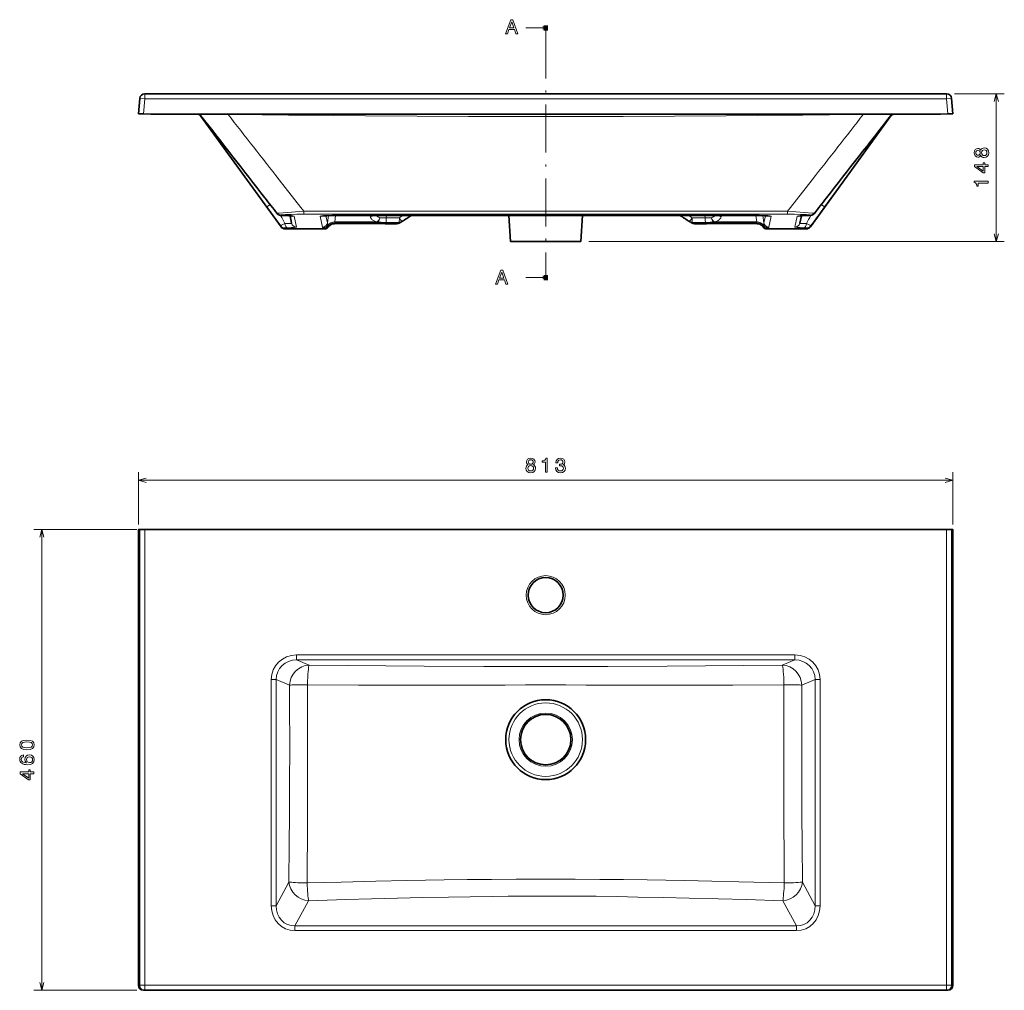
# Model space of a CAD drawing. Extents: x 30 to 413, y 35 to 278.
# Tile 1 of 3: x 30 to 275, y 35 to 278. Entities that reach past the tile are written whole.
import ezdxf

# ---------------------------------------------------------------- set-up
doc = ezdxf.new("R2010")
doc.units = 0
doc.linetypes.add('DASHDOT', pattern=[18.5, 12, -3, 0.5, -3])

msp = doc.modelspace()

# ---------------------------------------------------------------- linework, layer by layer
at = {"color": 7, "lineweight": 13, "ltscale": 0.125}
for p, q in [((160.88, 275.49), (155.88, 275.49)), ((160.88, 213.16), (155.88, 213.16))]:
    msp.add_line(p, q, dxfattribs=at)
at = {"color": 7, "lineweight": 100, "ltscale": 0.03125}
for p, q in [((160.88, 276.12), (160.88, 274.87)), ((160.88, 212.54), (160.88, 213.79))]:
    msp.add_line(p, q, dxfattribs=at)
at = {"color": 7, "linetype": 'DASHDOT', "lineweight": 13}
msp.add_line((160.88, 274.87), (160.88, 213.79), dxfattribs=at)
at = {"color": 7, "lineweight": 13, "ltscale": 0.03125}
for p, q in [((60.77, 259.03), (60.77, 257.78)), ((260.98, 259.03), (260.98, 257.78)), ((59.53, 257.89), (60.77, 257.78)), ((262.23, 257.89), (260.98, 257.78)), ((60.77, 36.46), (60.77, 35.21)), ((260.98, 36.46), (260.98, 35.21))]:
    msp.add_line(p, q, dxfattribs=at)
at = {"color": 7, "lineweight": 35}
for p, q in [((60.77, 259.03), (260.98, 259.03)), ((62.28, 253.96), (259.48, 253.96)), ((94.79, 225.82), (74.68, 253.51)), ((226.97, 225.82), (247.08, 253.51)), ((109.54, 228.65), (149.37, 228.65)), ((172.39, 228.65), (212.22, 228.65)), ((60.77, 150.29), (260.98, 150.29)), ((59.19, 118.93), (59.19, 149.54)), ((262.57, 118.93), (262.57, 149.54)), ((59.19, 36.46), (59.19, 118.93)), ((262.57, 118.93), (262.57, 36.46)), ((60.77, 35.21), (260.98, 35.21))]:
    msp.add_line(p, q, dxfattribs=at)
at = {"color": 7, "lineweight": 13, "ltscale": 0.310001}
msp.add_line((262.98, 259.03), (275.38, 259.03), dxfattribs=at)
at = {"color": 7, "lineweight": 13}
for p, q in [((273.38, 222.13), (273.38, 259.03)), ((60.77, 257.78), (260.98, 257.78)), ((74.44, 253.85), (91.26, 230.79)), ((74.68, 253.51), (94.79, 225.82)), ((247.08, 253.51), (226.97, 225.82)), ((247.32, 253.85), (230.5, 230.79)), ((109.54, 228.65), (149.37, 228.65)), ((172.39, 228.65), (212.22, 228.65)), ((171.65, 222.13), (275.38, 222.13)), ((59.19, 162.54), (262.57, 162.54)), ((58.77, 150.29), (33.07, 150.29)), ((35.07, 35.21), (35.07, 150.29)), ((59.53, 150.29), (59.53, 36.46)), ((60.77, 150.29), (60.77, 36.46)), ((260.98, 150.29), (260.98, 36.46)), ((262.23, 150.29), (262.23, 36.46)), ((223.12, 118.93), (98.64, 118.93)), ((98.64, 117.69), (160.88, 117.69)), ((223.12, 117.69), (160.88, 117.69)), ((92.37, 56.31), (92.37, 112.77)), ((93.59, 56.31), (93.59, 112.77)), ((228.17, 56.31), (228.17, 112.77)), ((229.39, 56.31), (229.39, 112.77)), ((98.27, 51.27), (223.49, 51.27)), ((98.27, 50.11), (223.49, 50.11)), ((58.77, 35.21), (33.07, 35.21)), ((60.77, 36.46), (260.98, 36.46))]:
    msp.add_line(p, q, dxfattribs=at)
at = {"color": 7, "lineweight": 35, "ltscale": 0.096614}
for p, q in [((59.53, 257.89), (59.19, 254.04)), ((262.57, 254.04), (262.23, 257.89))]:
    msp.add_line(p, q, dxfattribs=at)
at = {"color": 7, "lineweight": 13, "ltscale": 0.09465}
for p, q in [((60.77, 257.78), (60.44, 254.01)), ((261.31, 254.01), (260.98, 257.78))]:
    msp.add_line(p, q, dxfattribs=at)
at = {"color": 7, "lineweight": 35, "ltscale": 0.031312}
msp.add_line((60.44, 254.01), (59.19, 254.04), dxfattribs=at)
at = {"color": 7, "lineweight": 35, "ltscale": 0.045769}
for p, q in [((60.44, 254.01), (62.28, 253.96)), ((261.31, 254.01), (259.48, 253.96))]:
    msp.add_line(p, q, dxfattribs=at)
at = {"color": 7, "lineweight": 13, "ltscale": 0.013134}
for p, q in [((74.78, 253.55), (74.46, 253.96)), ((246.98, 253.55), (247.3, 253.96))]:
    msp.add_line(p, q, dxfattribs=at)
at = {"color": 7, "lineweight": 35, "ltscale": 0.001218}
msp.add_line((74.49, 253.81), (74.53, 253.79), dxfattribs=at)
at = {"color": 7, "lineweight": 13, "ltscale": 6.68979e-05}
msp.add_line((74.68, 253.51), (74.68, 253.51), dxfattribs=at)
at = {"color": 7, "lineweight": 13, "ltscale": 0.001432}
msp.add_line((74.75, 253.59), (74.78, 253.55), dxfattribs=at)
at = {"color": 7, "lineweight": 35, "ltscale": 3.25129e-05}
msp.add_line((74.78, 253.55), (74.78, 253.55), dxfattribs=at)
at = {"color": 7, "lineweight": 13, "ltscale": 0.004874}
for p, q in [((81.34, 253.96), (81.53, 253.93)), ((240.42, 253.96), (240.22, 253.93))]:
    msp.add_line(p, q, dxfattribs=at)
at = {"color": 7, "lineweight": 13, "ltscale": 0.000711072}
for p, q in [((81.53, 253.93), (81.53, 253.96)), ((240.22, 253.93), (240.22, 253.96))]:
    msp.add_line(p, q, dxfattribs=at)
at = {"color": 7, "lineweight": 13, "ltscale": 0.001433}
msp.add_line((247.01, 253.59), (246.98, 253.55), dxfattribs=at)
at = {"color": 7, "lineweight": 35, "ltscale": 3.23328e-05}
msp.add_line((246.98, 253.55), (246.98, 253.55), dxfattribs=at)
at = {"color": 7, "lineweight": 13, "ltscale": 6.7078e-05}
msp.add_line((247.08, 253.51), (247.08, 253.51), dxfattribs=at)
at = {"color": 7, "lineweight": 35, "ltscale": 0.001219}
msp.add_line((247.26, 253.81), (247.22, 253.79), dxfattribs=at)
at = {"color": 7, "lineweight": 35, "ltscale": 0.031311}
msp.add_line((261.31, 254.01), (262.57, 254.04), dxfattribs=at)
at = {"color": 7, "lineweight": 13, "ltscale": 0.025041}
for p, q in [((91.26, 230.79), (92.07, 231.38)), ((230.5, 230.79), (229.69, 231.38))]:
    msp.add_line(p, q, dxfattribs=at)
at = {"color": 7, "lineweight": 13, "ltscale": 0.001516}
msp.add_line((93.78, 229.22), (93.8, 229.16), dxfattribs=at)
at = {"color": 7, "lineweight": 13, "ltscale": 4.83023e-05}
msp.add_line((93.8, 229.16), (93.8, 229.16), dxfattribs=at)
at = {"color": 7, "lineweight": 13, "ltscale": 0.001545}
for p, q in [((94.76, 228.74), (94.78, 228.68)), ((227, 228.74), (226.98, 228.68))]:
    msp.add_line(p, q, dxfattribs=at)
at = {"color": 7, "lineweight": 13, "ltscale": 0.040174}
for p, q in [((108.19, 227.05), (108.39, 228.64)), ((213.57, 227.05), (213.37, 228.64))]:
    msp.add_line(p, q, dxfattribs=at)
at = {"color": 7, "lineweight": 13, "ltscale": 2.59399e-05}
for p, q in [((109.54, 228.65), (109.54, 228.65)), ((212.22, 228.65), (212.22, 228.65))]:
    msp.add_line(p, q, dxfattribs=at)
at = {"color": 7, "lineweight": 13, "ltscale": 0.006151}
for p, q in [((117.11, 228.4), (117.13, 228.65)), ((204.65, 228.4), (204.63, 228.65))]:
    msp.add_line(p, q, dxfattribs=at)
at = {"color": 7, "lineweight": 13, "ltscale": 0.013899}
for p, q in [((121.05, 228.1), (121.12, 228.65)), ((200.71, 228.1), (200.64, 228.65))]:
    msp.add_line(p, q, dxfattribs=at)
at = {"color": 7, "lineweight": 13, "ltscale": 0.287767}
for q in [(149.37, 228.65), (172.39, 228.65)]:
    msp.add_line((160.88, 228.65), q, dxfattribs=at)
at = {"color": 7, "lineweight": 35, "ltscale": 0.287767}
for p in [(149.37, 228.65), (172.39, 228.65)]:
    msp.add_line(p, (160.88, 228.65), dxfattribs=at)
at = {"color": 7, "lineweight": 35, "ltscale": 0.163372}
for p, q in [((151.71, 228.65), (152.11, 222.13)), ((170.05, 228.65), (169.65, 222.13))]:
    msp.add_line(p, q, dxfattribs=at)
at = {"color": 7, "lineweight": 13, "ltscale": 0.001515}
msp.add_line((227.98, 229.22), (227.96, 229.16), dxfattribs=at)
at = {"color": 7, "lineweight": 13, "ltscale": 4.8041e-05}
msp.add_line((227.96, 229.16), (227.96, 229.16), dxfattribs=at)
at = {"color": 7, "lineweight": 35, "ltscale": 0.04689}
for p, q in [((97.43, 226.74), (97.04, 228.58)), ((224.33, 226.74), (224.72, 228.58))]:
    msp.add_line(p, q, dxfattribs=at)
at = {"color": 7, "lineweight": 13, "ltscale": 0.069157}
for p, q in [((98.65, 225.75), (98.08, 228.46)), ((223.11, 225.75), (223.68, 228.46))]:
    msp.add_line(p, q, dxfattribs=at)
at = {"color": 7, "lineweight": 13, "ltscale": 0.068895}
for p, q in [((104.58, 228.45), (105.16, 225.75)), ((217.18, 228.45), (216.6, 225.75))]:
    msp.add_line(p, q, dxfattribs=at)
at = {"color": 7, "lineweight": 13, "ltscale": 0.046109}
for p, q in [((106, 228.59), (106.39, 226.78)), ((215.76, 228.59), (215.37, 226.78))]:
    msp.add_line(p, q, dxfattribs=at)
at = {"color": 7, "lineweight": 13, "ltscale": 0.046069}
for p, q in [((106.39, 226.78), (106.63, 228.61)), ((215.37, 226.78), (215.13, 228.61))]:
    msp.add_line(p, q, dxfattribs=at)
at = {"color": 7, "lineweight": 13, "ltscale": 3.50143e-05}
for p, q in [((107.94, 226.6), (107.94, 226.6)), ((213.82, 226.6), (213.82, 226.6))]:
    msp.add_line(p, q, dxfattribs=at)
at = {"color": 7, "lineweight": 13, "ltscale": 0.265223}
for p, q in [((108.17, 226.97), (118.77, 226.97)), ((213.59, 226.97), (202.98, 226.97))]:
    msp.add_line(p, q, dxfattribs=at)
at = {"color": 7, "lineweight": 13, "ltscale": 0.008808}
for p, q in [((108.19, 226.62), (108.17, 226.97)), ((213.56, 226.62), (213.59, 226.97))]:
    msp.add_line(p, q, dxfattribs=at)
at = {"color": 7, "lineweight": 13, "ltscale": 0.264719}
for p, q in [((108.19, 227.05), (118.77, 227.05)), ((213.57, 227.05), (202.98, 227.05))]:
    msp.add_line(p, q, dxfattribs=at)
at = {"color": 7, "lineweight": 13, "ltscale": 0.284383}
for p, q in [((119.57, 226.62), (108.19, 226.62)), ((213.56, 226.62), (202.19, 226.62))]:
    msp.add_line(p, q, dxfattribs=at)
at = {"color": 7, "lineweight": 13, "ltscale": 3.47137e-05}
for p, q in [((108.19, 226.62), (108.19, 226.62)), ((119.57, 226.62), (119.57, 226.62)), ((120.9, 226.58), (120.9, 226.57)), ((122.93, 226.58), (122.93, 226.57)), ((198.83, 226.58), (198.83, 226.57)), ((200.85, 226.58), (200.85, 226.57)), ((202.19, 226.62), (202.19, 226.62)), ((213.56, 226.62), (213.56, 226.62))]:
    msp.add_line(p, q, dxfattribs=at)
at = {"color": 7, "lineweight": 35, "ltscale": 0.284383}
for p, q in [((119.57, 226.62), (108.19, 226.62)), ((213.56, 226.62), (202.19, 226.62))]:
    msp.add_line(p, q, dxfattribs=at)
at = {"color": 7, "lineweight": 13, "ltscale": 0.002084}
for p, q in [((118.77, 226.97), (118.77, 227.05)), ((202.98, 226.97), (202.98, 227.05))]:
    msp.add_line(p, q, dxfattribs=at)
at = {"color": 7, "lineweight": 13, "ltscale": 0.05063}
for p, q in [((120.9, 226.58), (122.93, 226.58)), ((198.83, 226.58), (200.85, 226.58))]:
    msp.add_line(p, q, dxfattribs=at)
at = {"color": 7, "lineweight": 35, "ltscale": 0.05063}
for p, q in [((120.9, 226.57), (122.93, 226.57)), ((198.83, 226.57), (200.85, 226.57))]:
    msp.add_line(p, q, dxfattribs=at)
at = {"color": 7, "lineweight": 13, "ltscale": 0.082316}
for p, q in [((124.29, 226.92), (120.99, 226.93)), ((197.47, 226.92), (200.77, 226.93))]:
    msp.add_line(p, q, dxfattribs=at)
at = {"color": 7, "lineweight": 13, "ltscale": 0.082201}
for p, q in [((124.34, 228.09), (121.05, 228.1)), ((197.42, 228.09), (200.71, 228.1))]:
    msp.add_line(p, q, dxfattribs=at)
at = {"color": 7, "lineweight": 13, "ltscale": 0.005904}
for p, q in [((94.79, 225.82), (94.73, 226.05)), ((226.97, 225.82), (227.03, 226.05))]:
    msp.add_line(p, q, dxfattribs=at)
at = {"color": 7, "lineweight": 13, "ltscale": 0.005982}
for p, q in [((95.8, 225.31), (95.74, 225.54)), ((225.96, 225.31), (226.02, 225.54))]:
    msp.add_line(p, q, dxfattribs=at)
at = {"color": 7, "lineweight": 13, "ltscale": 0.24559}
for p, q in [((105.63, 225.31), (95.8, 225.31)), ((225.96, 225.31), (216.13, 225.31))]:
    msp.add_line(p, q, dxfattribs=at)
at = {"color": 7, "lineweight": 13, "ltscale": 1.52588e-05}
for p, q in [((95.8, 225.31), (95.8, 225.31)), ((105.63, 225.31), (105.63, 225.31)), ((216.13, 225.31), (216.13, 225.31)), ((225.96, 225.31), (225.96, 225.31))]:
    msp.add_line(p, q, dxfattribs=at)
at = {"color": 7, "lineweight": 35, "ltscale": 0.24559}
for p, q in [((105.63, 225.31), (95.8, 225.31)), ((225.96, 225.31), (216.13, 225.31))]:
    msp.add_line(p, q, dxfattribs=at)
at = {"color": 7, "lineweight": 13, "ltscale": 1.60263e-05}
for p, q in [((106.62, 225.79), (106.62, 225.8)), ((215.14, 225.79), (215.14, 225.8))]:
    msp.add_line(p, q, dxfattribs=at)
at = {"color": 7, "lineweight": 13, "ltscale": 2.41293e-05}
for p, q in [((106.95, 226.13), (106.95, 226.13)), ((214.81, 226.13), (214.81, 226.13))]:
    msp.add_line(p, q, dxfattribs=at)
at = {"color": 7, "lineweight": 35, "ltscale": 0.219357}
for p, q in [((160.88, 222.13), (152.11, 222.13)), ((169.65, 222.13), (160.88, 222.13))]:
    msp.add_line(p, q, dxfattribs=at)
at = {"color": 7, "lineweight": 13, "ltscale": 0.324963}
for p, q in [((59.19, 151.54), (59.19, 164.54)), ((262.57, 151.54), (262.57, 164.54))]:
    msp.add_line(p, q, dxfattribs=at)
at = {"color": 7, "lineweight": 35, "ltscale": 0.0068}
for p, q in [((59.53, 150.29), (59.26, 150.29)), ((262.5, 150.29), (262.23, 150.29))]:
    msp.add_line(p, q, dxfattribs=at)
at = {"color": 7, "lineweight": 35, "ltscale": 0.031131}
for p, q in [((59.53, 150.29), (60.77, 150.29)), ((260.98, 150.29), (262.23, 150.29))]:
    msp.add_line(p, q, dxfattribs=at)
at = {"color": 7, "lineweight": 13, "ltscale": 0.031131}
for p, q in [((98.64, 118.93), (98.64, 117.69)), ((223.12, 118.93), (223.12, 117.69)), ((60.77, 36.46), (59.53, 36.46)), ((260.98, 36.46), (262.23, 36.46))]:
    msp.add_line(p, q, dxfattribs=at)
at = {"color": 7, "lineweight": 13, "ltscale": 0.086115}
for p, q in [((98.64, 117.69), (101.83, 116.38)), ((223.12, 117.69), (219.93, 116.38))]:
    msp.add_line(p, q, dxfattribs=at)
at = {"color": 7, "lineweight": 13, "ltscale": 0.030567}
for p, q in [((92.37, 112.77), (93.59, 112.77)), ((229.39, 112.77), (228.17, 112.77)), ((92.37, 56.31), (93.59, 56.31)), ((229.39, 56.31), (228.17, 56.31))]:
    msp.add_line(p, q, dxfattribs=at)
at = {"color": 7, "lineweight": 13, "ltscale": 0.090452}
for p, q in [((93.59, 112.77), (96.94, 111.4)), ((228.17, 112.77), (224.82, 111.4))]:
    msp.add_line(p, q, dxfattribs=at)
at = {"color": 7, "lineweight": 13, "ltscale": 0.168217}
for p, q in [((96.78, 62.24), (93.59, 56.31)), ((224.98, 62.24), (228.17, 56.31))]:
    msp.add_line(p, q, dxfattribs=at)
at = {"color": 7, "lineweight": 13, "ltscale": 0.179333}
for p, q in [((101.67, 57.58), (98.27, 51.27)), ((220.08, 57.58), (223.49, 51.27))]:
    msp.add_line(p, q, dxfattribs=at)
at = {"color": 7, "lineweight": 13, "ltscale": 0.029072}
for p, q in [((98.27, 50.11), (98.27, 51.27)), ((223.49, 50.11), (223.49, 51.27))]:
    msp.add_line(p, q, dxfattribs=at)
at = {"color": 7, "lineweight": 13, "ltscale": 0.00842}
msp.add_line((59.53, 36.46), (59.19, 36.46), dxfattribs=at)
at = {"color": 7, "lineweight": 35, "ltscale": 0.008249}
msp.add_line((60.77, 35.21), (60.44, 35.21), dxfattribs=at)
at = {"color": 7, "lineweight": 35, "ltscale": 0.00825}
msp.add_line((261.31, 35.21), (260.98, 35.21), dxfattribs=at)
at = {"color": 7, "lineweight": 13, "ltscale": 0.008421}
msp.add_line((262.57, 36.46), (262.23, 36.46), dxfattribs=at)
at = {"color": 7, "lineweight": 13}
for points in [[(150.86, 274.03), (151.33, 274.03), (151.7, 275.06), (153.09, 275.06), (153.46, 274.03), (153.94, 274.03), (152.65, 277.53), (152.14, 277.53)], [(151.86, 275.48), (152.4, 277.03), (152.94, 275.48)], [(269.5, 243.69), (269.64, 243.43), (269.84, 243.25), (270.08, 243.14), (270.38, 243.11), (270.83, 243.19), (271.18, 243.42), (271.4, 243.8), (271.48, 244.31), (271.4, 244.82), (271.18, 245.2), (270.83, 245.43), (270.38, 245.52), (270.08, 245.48), (269.84, 245.37), (269.64, 245.19), (269.5, 244.94), (269.38, 245.14), (269.21, 245.28), (269.01, 245.37), (268.76, 245.4), (268.4, 245.32), (268.12, 245.1), (267.93, 244.76), (267.86, 244.31), (267.93, 243.86), (268.12, 243.52), (268.4, 243.3), (268.76, 243.22), (269.01, 243.25), (269.21, 243.33)], [(268.8, 243.7), (268.58, 243.74), (268.41, 243.86), (268.3, 244.06), (268.26, 244.31), (268.3, 244.56), (268.41, 244.76), (268.58, 244.88), (268.8, 244.92), (269.03, 244.88), (269.21, 244.76), (269.32, 244.56), (269.36, 244.31), (269.32, 244.06), (269.21, 243.86), (269.03, 243.74)], [(270.37, 243.59), (270.1, 243.64), (269.9, 243.78), (269.77, 244.01), (269.72, 244.31), (269.77, 244.61), (269.9, 244.84), (270.1, 244.98), (270.37, 245.03), (270.66, 244.98), (270.87, 244.84), (271.02, 244.61), (271.06, 244.31), (271.02, 244.01), (270.87, 243.78), (270.66, 243.64)], [(271.38, 240.85), (271.38, 241.31), (270.52, 241.31), (270.52, 241.81), (270.11, 241.81), (270.11, 241.31), (267.96, 241.31), (267.96, 240.85), (270.07, 239.32), (270.52, 239.32), (270.52, 240.85)], [(270.11, 239.74), (268.54, 240.85), (270.11, 240.85)], [(271.38, 236.75), (271.38, 237.21), (267.86, 237.21), (267.86, 236.87), (268.17, 236.78), (268.37, 236.59), (268.49, 236.32), (268.53, 235.93), (268.89, 235.93), (268.89, 236.75)], [(148.36, 211.53), (148.83, 211.53), (149.2, 212.56), (150.59, 212.56), (150.96, 211.53), (151.44, 211.53), (150.15, 215.03), (149.64, 215.03)], [(149.36, 212.98), (149.9, 214.53), (150.44, 212.98)], [(156.52, 166.42), (156.26, 166.28), (156.08, 166.08), (155.97, 165.84), (155.94, 165.54), (156.02, 165.09), (156.25, 164.74), (156.63, 164.52), (157.14, 164.44), (157.65, 164.52), (158.03, 164.74), (158.26, 165.09), (158.35, 165.54), (158.31, 165.84), (158.2, 166.08), (158.02, 166.28), (157.77, 166.42), (157.97, 166.54), (158.11, 166.71), (158.2, 166.91), (158.23, 167.16), (158.15, 167.52), (157.94, 167.8), (157.59, 167.99), (157.14, 168.06), (156.69, 167.99), (156.35, 167.8), (156.13, 167.52), (156.05, 167.16), (156.08, 166.91), (156.17, 166.71)], [(156.53, 167.12), (156.57, 167.34), (156.69, 167.51), (156.89, 167.62), (157.14, 167.66), (157.4, 167.62), (157.59, 167.51), (157.71, 167.34), (157.75, 167.12), (157.71, 166.89), (157.59, 166.71), (157.4, 166.6), (157.14, 166.56), (156.89, 166.6), (156.69, 166.71), (156.57, 166.89)], [(160.79, 164.54), (161.25, 164.54), (161.25, 168.06), (160.9, 168.06), (160.81, 167.75), (160.63, 167.55), (160.36, 167.43), (159.97, 167.39), (159.97, 167.03), (160.79, 167.03)], [(163.34, 165.64), (163.34, 165.6), (163.43, 165.12), (163.66, 164.75), (164.04, 164.52), (164.53, 164.44), (165.05, 164.52), (165.45, 164.74), (165.7, 165.1), (165.79, 165.55), (165.75, 165.85), (165.64, 166.09), (165.46, 166.28), (165.22, 166.41), (165.54, 166.68), (165.66, 167.12), (165.58, 167.51), (165.37, 167.81), (165.01, 168), (164.53, 168.06), (164.08, 167.98), (163.73, 167.76), (163.5, 167.41), (163.43, 166.94), (163.43, 166.9), (163.87, 166.9), (163.91, 167.22), (164.05, 167.46), (164.26, 167.6), (164.56, 167.65), (164.82, 167.61), (165.01, 167.5), (165.12, 167.33), (165.17, 167.1), (165.12, 166.85), (165, 166.68), (164.79, 166.58), (164.5, 166.55), (164.31, 166.56), (164.31, 166.16), (164.56, 166.17), (164.87, 166.12), (165.11, 166), (165.25, 165.81), (165.3, 165.55), (165.25, 165.26), (165.1, 165.04), (164.87, 164.9), (164.56, 164.86), (164.24, 164.91), (164.01, 165.06), (163.86, 165.3), (163.81, 165.64)], [(156.42, 165.55), (156.47, 165.82), (156.61, 166.02), (156.84, 166.15), (157.14, 166.2), (157.44, 166.15), (157.67, 166.02), (157.81, 165.82), (157.86, 165.55), (157.81, 165.26), (157.67, 165.05), (157.44, 164.9), (157.14, 164.86), (156.84, 164.9), (156.61, 165.05), (156.47, 165.26)], [(31.36, 95.27), (32.15, 95.34), (32.72, 95.58), (33.06, 95.96), (33.17, 96.48), (33.06, 97), (32.72, 97.38), (32.15, 97.61), (31.36, 97.69), (30.57, 97.61), (30.26, 97.52), (30, 97.38), (29.66, 97), (29.54, 96.48), (29.66, 95.96), (30.01, 95.58), (30.57, 95.34)], [(31.36, 95.75), (30.75, 95.79), (30.31, 95.92), (30.05, 96.15), (29.96, 96.48), (30.05, 96.82), (30.31, 97.04), (30.75, 97.17), (31.36, 97.21), (31.97, 97.17), (32.41, 97.04), (32.67, 96.82), (32.76, 96.48), (32.67, 96.15), (32.41, 95.92), (31.97, 95.79)], [(30.51, 93.96), (30.1, 93.86), (29.8, 93.64), (29.61, 93.3), (29.54, 92.85), (29.58, 92.56), (29.67, 92.3), (29.83, 92.07), (30.05, 91.88), (30.33, 91.73), (30.67, 91.62), (31.07, 91.55), (31.52, 91.53), (32.23, 91.61), (32.75, 91.85), (33.06, 92.25), (33.17, 92.8), (33.08, 93.29), (32.84, 93.66), (32.47, 93.9), (31.99, 93.99), (31.52, 93.9), (31.15, 93.67), (30.92, 93.31), (30.83, 92.87), (30.94, 92.39), (31.22, 92.03), (30.67, 92.11), (30.27, 92.27), (30.03, 92.52), (29.95, 92.86), (29.99, 93.11), (30.1, 93.3), (30.27, 93.43), (30.51, 93.49)], [(32, 93.5), (32.32, 93.44), (32.56, 93.3), (32.72, 93.08), (32.77, 92.79), (32.72, 92.5), (32.56, 92.27), (32.32, 92.12), (32, 92.08), (31.69, 92.13), (31.45, 92.27), (31.3, 92.5), (31.25, 92.81), (31.3, 93.09), (31.45, 93.3), (31.69, 93.44)], [(33.07, 89.29), (33.07, 89.74), (32.2, 89.74), (32.2, 90.24), (31.8, 90.24), (31.8, 89.74), (29.64, 89.74), (29.64, 89.28), (31.76, 87.75), (32.2, 87.75), (32.2, 89.29)], [(31.8, 88.17), (30.23, 89.29), (31.8, 89.29)]]:
    msp.add_lwpolyline(points, close=True, dxfattribs=at)
for points in [[(160.13, 275.18), (160.88, 275.49), (160.13, 275.81)], [(273.9, 257.09), (273.38, 259.03), (272.87, 257.09)], [(160.88, 253.36), (154.44, 253.36), (141.58, 253.38), (128.75, 253.44), (115.92, 253.53), (107.91, 253.61), (96.68, 253.73)], [(160.88, 253.36), (167.32, 253.36), (180.18, 253.38), (193.01, 253.44), (205.84, 253.53), (213.85, 253.61), (225.08, 253.73)], [(94.33, 237.58), (99.75, 230.68), (100.47, 229.75)], [(227.43, 237.58), (222.01, 230.68), (221.29, 229.75)], [(93.78, 229.22), (93.84, 229.22), (94.29, 229.26), (100.47, 229.75)], [(94.76, 228.74), (94.76, 228.74), (94.76, 228.75), (94.77, 228.76), (94.8, 228.77), (94.92, 228.79), (95.13, 228.82), (95.79, 228.86), (96.49, 228.89), (97.3, 228.92), (98.76, 228.94), (100.52, 228.95)], [(95.62, 228.63), (95, 228.65), (94.87, 228.66), (94.8, 228.67), (94.79, 228.68), (94.78, 228.68), (94.78, 228.68)], [(100.47, 229.75), (130.69, 229.75), (160.88, 229.75)], [(221.29, 229.75), (191.07, 229.75), (160.88, 229.75)], [(227, 228.74), (227, 228.74), (227, 228.75), (226.99, 228.76), (226.96, 228.77), (226.84, 228.79), (226.63, 228.82), (225.97, 228.86), (225.27, 228.89), (224.46, 228.92), (222.99, 228.94), (221.24, 228.95)], [(227.98, 229.22), (227.92, 229.22), (227.47, 229.26), (221.29, 229.75)], [(226.14, 228.63), (226.76, 228.65), (226.88, 228.66), (226.96, 228.67), (226.97, 228.68), (226.98, 228.68), (226.98, 228.68)], [(95.76, 226.63), (95.42, 226.48), (95.12, 226.35), (94.89, 226.22), (94.81, 226.17), (94.74, 226.11), (94.73, 226.08), (94.72, 226.06), (94.73, 226.05)], [(118.77, 227.05), (118.37, 227.18), (118.02, 227.33), (117.86, 227.42), (117.71, 227.51), (117.58, 227.59), (117.47, 227.69), (117.38, 227.77), (117.3, 227.86), (117.23, 227.95), (117.18, 228.04), (117.14, 228.16), (117.11, 228.28), (117.11, 228.4)], [(122.93, 226.58), (123.49, 226.58), (123.68, 226.59)], [(124.29, 226.92), (123.98, 226.75), (123.68, 226.59)], [(197.47, 226.92), (197.78, 226.75), (198.08, 226.59)], [(198.83, 226.58), (198.27, 226.58), (198.08, 226.59)], [(202.98, 227.05), (203.38, 227.18), (203.74, 227.33), (203.9, 227.42), (204.05, 227.51), (204.18, 227.59), (204.29, 227.69), (204.38, 227.77), (204.46, 227.86), (204.52, 227.95), (204.57, 228.04), (204.62, 228.16), (204.65, 228.28), (204.65, 228.4)], [(226, 226.63), (226.34, 226.48), (226.64, 226.35), (226.87, 226.22), (226.95, 226.17), (227.02, 226.11), (227.03, 226.08), (227.04, 226.06), (227.03, 226.05)], [(96.43, 225.58), (96.01, 225.57), (95.82, 225.56), (95.74, 225.54), (95.74, 225.54), (95.74, 225.54), (95.74, 225.54), (95.74, 225.54)], [(105.5, 225.58), (105.49, 225.58), (105.47, 225.59), (105.44, 225.6)], [(216.26, 225.58), (216.27, 225.58), (216.29, 225.59), (216.32, 225.6)], [(225.33, 225.58), (225.75, 225.57), (225.94, 225.56), (226.02, 225.54), (226.02, 225.54), (226.02, 225.54), (226.02, 225.54), (226.02, 225.54)], [(272.87, 224.06), (273.38, 222.13), (273.9, 224.06)], [(160.13, 212.85), (160.88, 213.16), (160.13, 213.47)], [(61.12, 163.05), (59.19, 162.54), (61.12, 162.02)], [(260.64, 162.02), (262.57, 162.54), (260.64, 163.05)], [(35.59, 148.36), (35.07, 150.29), (34.55, 148.36)], [(101.83, 116.38), (130.53, 116.17), (145.41, 116.08), (150.76, 116.05), (157.05, 116.03), (160.88, 116.03)], [(219.93, 116.38), (191.23, 116.17), (176.35, 116.08), (171, 116.05), (164.71, 116.03), (160.88, 116.03)], [(96.78, 62.24), (96.86, 71.66), (96.91, 78.94), (96.94, 86.3), (96.96, 96.3), (96.95, 106.34), (96.94, 111.4)], [(101.42, 111.49), (114.14, 111.42), (120.52, 111.39), (130.14, 111.36), (133.35, 111.36), (140.44, 111.36), (145.27, 111.37), (150.77, 111.41), (155.83, 111.45), (158.39, 111.46), (160.88, 111.47)], [(220.34, 111.49), (207.62, 111.42), (201.23, 111.39), (191.62, 111.36), (188.41, 111.36), (181.32, 111.36), (176.49, 111.37), (170.99, 111.41), (165.93, 111.45), (163.37, 111.46), (160.88, 111.47)], [(224.98, 62.24), (224.9, 71.66), (224.85, 78.94), (224.82, 86.3), (224.8, 96.3), (224.81, 106.34), (224.82, 111.4)], [(101.31, 62.02), (109.83, 62.24), (118.44, 62.44), (126.24, 62.61), (130.87, 62.69), (135.54, 62.77), (141.28, 62.85), (147.38, 62.91), (153.5, 62.95), (160.88, 62.97)], [(220.45, 62.02), (209.09, 62.31), (202.34, 62.46), (195.52, 62.61), (190.88, 62.69), (186.21, 62.77), (180.33, 62.85), (174.42, 62.91), (168.24, 62.95), (160.88, 62.97)], [(101.67, 57.58), (111, 57.85), (117.4, 58.02), (123.88, 58.19), (130.22, 58.34), (136.65, 58.48), (142.05, 58.58), (147.48, 58.65), (151.52, 58.7), (155.57, 58.73), (160.88, 58.74)], [(220.08, 57.58), (211.05, 57.84), (203.9, 58.04), (196.66, 58.22), (190.33, 58.37), (183.92, 58.5), (178.7, 58.59), (173.44, 58.67), (169.35, 58.71), (165.25, 58.73), (160.88, 58.74)], [(34.55, 37.14), (35.07, 35.21), (35.59, 37.14)]]:
    msp.add_lwpolyline(points, dxfattribs=at)
at = {"color": 7, "lineweight": 35}
for points in [[(93.8, 229.16), (93.92, 229.02), (94.07, 228.9), (94.24, 228.8), (94.41, 228.73), (94.61, 228.69), (94.85, 228.66), (95.3, 228.64), (95.59, 228.63)], [(104.92, 228.51), (105.43, 228.56), (106.25, 228.6), (107.62, 228.63), (109.54, 228.65)], [(216.84, 228.51), (216.33, 228.56), (215.51, 228.6), (214.14, 228.63), (212.22, 228.65)], [(227.96, 229.16), (227.84, 229.02), (227.69, 228.9), (227.52, 228.8), (227.35, 228.73), (227.15, 228.69), (226.91, 228.66), (226.46, 228.64), (226.17, 228.63)], [(95.59, 228.63), (96.75, 228.59), (97.38, 228.56), (97.74, 228.52)], [(119.57, 226.62), (120.35, 226.61), (120.76, 226.58), (120.83, 226.58)], [(123.72, 226.59), (123.21, 226.58), (122.93, 226.57)], [(124.33, 226.76), (124.67, 226.95), (124.9, 227.08)], [(197.43, 226.76), (197.09, 226.95), (196.86, 227.08)], [(198.04, 226.59), (198.52, 226.58), (198.83, 226.57)], [(202.19, 226.62), (201.41, 226.61), (201, 226.58), (200.93, 226.58)], [(226.17, 228.63), (225.01, 228.59), (224.38, 228.56), (224.02, 228.52)], [(59.26, 150.29), (59.26, 150.29), (59.25, 150.29), (59.25, 150.28), (59.24, 150.27), (59.24, 150.24), (59.22, 150.15), (59.2, 149.93), (59.19, 149.54)], [(262.5, 150.29), (262.5, 150.29), (262.51, 150.29), (262.51, 150.28), (262.51, 150.27), (262.52, 150.24), (262.54, 150.15), (262.56, 149.93), (262.57, 149.54)]]:
    msp.add_lwpolyline(points, dxfattribs=at)
at = {"color": 7, "lineweight": 13}
for centre, radius in [((160.88, 133.86), 4.88), ((160.88, 97.79), 9.17), ((160.88, 97.79), 6.65)]:
    msp.add_circle(centre, radius, dxfattribs=at)
at = {"color": 7, "lineweight": 35}
for centre, radius in [((160.88, 133.86), 4.38), ((160.88, 97.79), 9.97), ((160.88, 97.79), 6.29)]:
    msp.add_circle(centre, radius, dxfattribs=at)
for centre, radius, start, end in [((60.77, 257.78), 1.25, 90, 175), ((260.98, 257.78), 1.25, 5, 90), ((73.67, 252.78), 1.25, 35.995, 71.3005), ((73.8, 252.78), 1.25, 38.0171, 71.3099), ((73.8, 252.78), 1.25, 37.9924, 71.3097), ((28456.76, 22374.71), 35984.48, 217.933021, 217.974563), ((-28133.55, 22373.58), 35982.64, 322.025436, 322.066974), ((247.96, 252.78), 1.25, 108.6901, 141.9829), ((247.96, 252.78), 1.25, 108.6903, 142.0076), ((248.09, 252.78), 1.25, 108.6995, 144.005), ((-1855.91, -1287.54), 2470.17, 37.87982, 37.99404), ((2177.8, -1287.64), 2470.34, 142.00596, 142.12019), ((175.23, 151.29), 90.97, 121.7486, 123.5314), ((146.53, 151.29), 90.97, 56.4686, 58.2513), ((108.17, 224.84), 1.78, 97.4556, 131.8949), ((108.19, 224.62), 1.99, 90, 97.2954), ((120.9, 227.32), 0.75, 264.2192, 270), ((123.65, 227.95), 1.37, 272.7742, 299.6679), ((124.29, 228.16), 1.25, 299.3227, 303.5218), ((197.47, 228.17), 1.25, 236.4784, 240.6766), ((198.11, 227.95), 1.37, 240.3321, 267.2261), ((200.85, 227.32), 0.75, 270, 275.7809), ((213.56, 224.62), 1.99, 82.7046, 90.0001), ((213.59, 224.84), 1.78, 48.1053, 82.5444), ((95.8, 226.56), 1.25, 215.9905, 269.9947), ((105.63, 226.56), 1.25, 269.9991, 322.3886), ((108.2, 224.57), 2, 128.7473, 142.3901), ((106.48, 226.72), 0.75, 308.7449, 312.131), ((215.28, 226.72), 0.751, 227.8722, 231.2529), ((213.56, 224.57), 2, 37.6099, 51.2524), ((216.13, 226.56), 1.25, 217.6114, 270.0009), ((225.96, 226.56), 1.25, 270.0055, 324.0092), ((60.44, 36.46), 1.25, 180.056, 270.0545), ((261.32, 36.46), 1.25, 269.9455, 359.944)]:
    msp.add_arc(centre, radius, start, end, dxfattribs=at)
at = {"color": 7, "lineweight": 13}
for centre, radius, start, end in [((73.67, 252.78), 1.25, 36.0444, 71.3007), ((29.38, 220.95), 55.79, 35.7102, 36.1415), ((-12852.17, -9859.86), 16413.02, 37.958384, 38.039694), ((27779.21, 21846.66), 35125.46, 217.933062, 217.975615), ((-56423.66, -43970.48), 71753.99, 38.032317, 38.0489041), ((177.37, 6910.47), 6657.23, 269.175136, 269.305511), ((144.39, 6910.47), 6657.23, 270.694484, 270.824859), ((56745.42, -43970.48), 71753.99, 141.9510975, 141.9676812), ((-27457.52, 21846.71), 35125.54, 322.024387, 322.066936), ((13173.93, -9859.86), 16413.02, 141.960305, 142.041611), ((248.09, 252.78), 1.25, 108.6993, 143.9556), ((292.4, 220.94), 55.81, 143.8585, 144.2898), ((-4266.33, -3160.95), 5523.02, 37.86659, 37.95061), ((4588.09, -3160.95), 5523.02, 142.04938, 142.13341), ((-1862.43, -1292.67), 2478.46, 37.8808, 37.99469), ((2184.19, -1292.67), 2478.46, 142.0053, 142.1192), ((1700.85, 1404.35), 1991.99, 216.09588, 216.26493), ((94.76, 229.99), 1.25, 218.0856, 270.0511), ((94.78, 229.93), 1.25, 218.0282, 270.0511), ((1209.72, 800.77), 1253.22, 207.16162, 207.26678), ((161.63, -33715.14), 33944.15, 90.001259, 90.103138), ((176.21, 149.9), 93.83, 122.9356, 123.56), ((160.13, -33715.14), 33944.15, 89.89686, 89.998739), ((145.55, 149.9), 93.83, 56.44, 57.0644), ((-887.96, 800.77), 1253.22, 332.73322, 332.83838), ((226.98, 229.93), 1.25, 269.9489, 321.9718), ((227, 229.99), 1.25, 269.9489, 321.9143), ((-1379.09, 1404.35), 1991.99, 323.73507, 323.90412), ((95.6, 228.95), 0.323, 268.6329, 273.9489), ((103.83, 225.42), 2.78, 14.3724, 16.3534), ((108.17, 224.83), 1.79, 97.4748, 133.1815), ((108.19, 224.63), 1.99, 89.9933, 97.2989), ((123.66, 227.94), 1.35, 271.0254, 299.6586), ((123.7, 226.86), 0.273, 265.3884, 272.6213), ((-279.11, -39.55), 484.15, 33.4222, 33.5593), ((600.87, -39.55), 484.15, 146.4407, 146.5778), ((198.1, 227.94), 1.35, 240.3414, 268.9746), ((198.06, 226.86), 0.273, 267.379, 274.6116), ((213.56, 224.63), 1.99, 82.7011, 90.0067), ((213.58, 224.83), 1.79, 46.8185, 82.5252), ((217.93, 225.42), 2.78, 163.6466, 165.6276), ((226.16, 228.95), 0.323, 266.0511, 271.3671), ((95.73, 226.79), 1.25, 216.165, 270.0398), ((95.8, 226.56), 1.25, 216.0172, 270.019), ((105.49, 226.83), 1.25, 270.0461, 325.2376), ((114.11, 229.62), 9.52, 205.1466, 206.9383), ((105.63, 226.56), 1.25, 270.0299, 322.3594), ((123.86, 231.02), 18.02, 195.7904, 196.8453), ((108.2, 224.57), 2, 128.7848, 142.4304), ((106.69, 226.48), 0.433, 306.2625, 312.128), ((215.07, 226.48), 0.433, 227.8711, 233.7375), ((213.56, 224.57), 2, 37.5696, 51.2152), ((197.9, 231.02), 18.02, 343.1547, 344.2096), ((216.13, 226.56), 1.25, 217.6406, 269.9701), ((216.26, 226.83), 1.25, 214.7624, 269.9539), ((207.65, 229.62), 9.52, 333.0617, 334.8534), ((225.96, 226.56), 1.25, 269.981, 323.9829), ((226.02, 226.79), 1.25, 269.9602, 323.835), ((-5202.49, 97.79), 5303.93, 359.61362, 0.14805), ((5524.25, 97.79), 5303.93, 179.85195, 180.38638)]:
    msp.add_arc(centre, radius, start, end, dxfattribs=at)
for centre, major_axis, ratio, start_param, end_param in [((100.52, 230.2), (0, -1.25), 0.04375, 5.077953, 6.242518), ((109.66, 228.45), (5.08, 0), 0.040339, 1.594234, 3.150206), ((117.1, 229.57), (1.25, -0.09), 0.931764, 4.785521, 5.452351), ((121.36, 229.58), (3.01, 0.38), 0.563382, 3.488004, 3.967665), ((200.4, 229.58), (3.01, -0.38), 0.563382, 5.457113, 5.936774), ((204.65, 229.57), (1.25, 0.09), 0.931764, 3.972455, 4.639257), ((212.1, 228.45), (5.08, 0), 0.040339, 6.274571, 7.830544), ((221.24, 230.2), (0, -1.25), 0.04375, 0.040667, 1.205232), ((92.97, 228.46), (5.11, 0), 0.039743, 0.00844, 1.025225), ((93.54, 227), (3.89, -0.27), 0.070167, 5.324756, 6.303224), ((96.43, 226.83), (0.03, -1.25), 0.546069, 4.863988, 6.234682), ((98.65, 227), (-1.22, -0.26), 0.999138, 6.283185, 7.644718), ((98.08, 229.71), (-1.22, -0.26), 0.999138, 1.026944, 1.361532), ((104.58, 229.7), (-1.22, -0.26), 0.999138, 1.361532, 1.714003), ((105.16, 227), (-1.22, -0.26), 0.999138, 1.361532, 2.757303), ((105.44, 226.85), (-0.32, -1.21), 0.987537, 0.261031, 1.285639), ((108.45, 227.07), (2, 0.77), 0.698212, 2.819964, 3.213563), ((108.19, 225.18), (1.98, -0.27), 0.934531, 1.695993, 2.703313), ((108.17, 224.98), (-1.99, -0.17), 0.998138, 4.629463, 5.59342), ((108.74, 228.22), (-0.57, -1.25), 0.034842, 5.938287, 6.238358), ((118.77, 228.22), (-0.34, -1.2), 0.572336, 0.459731, 1.614654), ((118.77, 228.22), (-0.05, -1.25), 0.568687, 0.073961, 1.480867), ((121.25, 227.19), (4.28, 0), 0.060743, 4.096459, 4.653094), ((121.25, 228.43), (3.04, 0.16), 0.107109, 4.085219, 4.641987), ((119.59, 226.53), (1.53, 0), 0.05967, 0.535747, 1.582943), ((120.9, 227.32), (0.076, 0.746), 0.855774, 3.141599, 3.259351), ((120.99, 228.17), (0, -1.25), 0.045154, 0.060881, 1.509895), ((124.29, 228.16), (0, -1.25), 0.041433, 0.060871, 1.509867), ((124.29, 228.16), (-0.61, 1.09), 0.99236, 2.626469, 3.141528), ((197.47, 228.16), (0.61, 1.09), 0.99236, 3.141658, 3.656717), ((197.47, 228.16), (0, -1.25), 0.041433, 4.773319, 6.222314), ((200.51, 228.43), (3.04, -0.16), 0.107109, 4.782791, 5.339559), ((200.77, 228.17), (0, -1.25), 0.045154, 4.77329, 6.222304), ((200.51, 227.19), (4.28, 0), 0.060743, 4.771684, 5.328319), ((202.17, 226.53), (1.53, 0), 0.05967, 1.558649, 2.605845), ((200.85, 227.32), (-0.076, 0.746), 0.855774, 3.023834, 3.141589), ((202.98, 228.22), (0.05, -1.25), 0.568687, 4.802318, 6.209224), ((202.98, 228.22), (0.34, -1.2), 0.572336, 4.668531, 5.823454), ((213.57, 225.18), (1.98, 0.27), 0.934531, 0.438279, 1.445599), ((213.02, 228.22), (0.57, -1.25), 0.034842, 0.044828, 0.344898), ((213.59, 224.98), (1.99, -0.17), 0.998138, 0.689765, 1.653722), ((213.31, 227.07), (2, -0.77), 0.698212, 6.211215, 6.604814), ((216.32, 226.85), (0.32, -1.21), 0.987537, 4.997547, 6.022154), ((216.6, 227), (1.22, -0.26), 0.999138, 3.525882, 4.921653), ((217.18, 229.7), (1.22, -0.26), 0.999138, 4.569182, 4.921653), ((223.11, 227), (1.22, -0.26), 0.999138, 4.921653, 6.283185), ((228.79, 228.46), (5.11, 0), 0.039743, 2.116367, 3.133153), ((223.68, 229.71), (1.22, -0.26), 0.999138, 4.921653, 5.256243), ((228.22, 227), (3.89, 0.27), 0.070167, 3.121553, 4.100022), ((225.33, 226.83), (-0.03, -1.25), 0.546069, 0.048503, 1.419197), ((93.54, 225.76), (5.11, 0), 0.039925, 5.313215, 6.291707), ((108.43, 225.82), (3.28, 0.06), 0.126334, 3.166069, 3.561202), ((213.33, 225.82), (3.28, -0.06), 0.126334, 5.863576, 6.258709), ((228.22, 225.76), (5.11, 0), 0.039925, 3.133071, 4.111563), ((98.76, 112.66), (5.93, -2.44), 0.974585, 1.970409, 3.523083), ((223, 112.66), (5.93, 2.44), 0.974586, 5.901701, 7.454376), ((98.76, 112.66), (4.8, -1.98), 0.96251, 1.970409, 3.523084), ((101.83, 111.4), (1.9, 4.62), 0.974585, 0.399611, 1.952286), ((101.83, 111.4), (-0.04, -5), 0.082434, 3.229158, 4.694022), ((219.93, 111.4), (0.04, -5), 0.082434, 1.589163, 3.054027), ((219.93, 111.4), (-1.9, 4.62), 0.974585, 4.330899, 5.883574), ((223, 112.66), (4.8, 1.98), 0.96251, 5.901694, 7.454369), ((101.83, 111.4), (-5, -0.02), 0.019366, 4.794688, 6.073706), ((219.93, 111.4), (5, -0.02), 0.019366, 0.209479, 1.488497), ((101.67, 62.24), (5, -0.05), 0.044266, 3.351241, 4.640348), ((101.67, 62.24), (4.4, -2.37), 0.912647, 3.675213, 5.169684), ((101.67, 62.24), (0.15, -5), 0.073691, 4.753745, 5.906597), ((220.08, 62.24), (-4.4, -2.37), 0.912647, 1.113502, 2.607972), ((220.08, 62.24), (-0.15, -5), 0.073691, 0.376588, 1.529441), ((220.08, 62.24), (5, 0.05), 0.044266, 4.78443, 6.073537), ((98.76, 56.82), (-3.25, -6.03), 0.912648, 5.246008, 6.74048), ((98.76, 56.82), (-2.71, -5.02), 0.876059, 5.245996, 6.740474), ((223, 56.82), (2.71, -5.02), 0.876054, 5.825889, 7.320358), ((223, 56.82), (3.25, -6.03), 0.912649, 5.825901, 7.320376), ((60.77, 36.46), (0, 1.25), 0.996195, 1.570796, 3.141593), ((260.98, 36.46), (0, 1.25), 0.996195, 3.141593, 4.712389)]:
    msp.add_ellipse(centre, major_axis=major_axis, ratio=ratio, start_param=start_param, end_param=end_param, dxfattribs=at)

doc.saveas('drawing.dxf')
